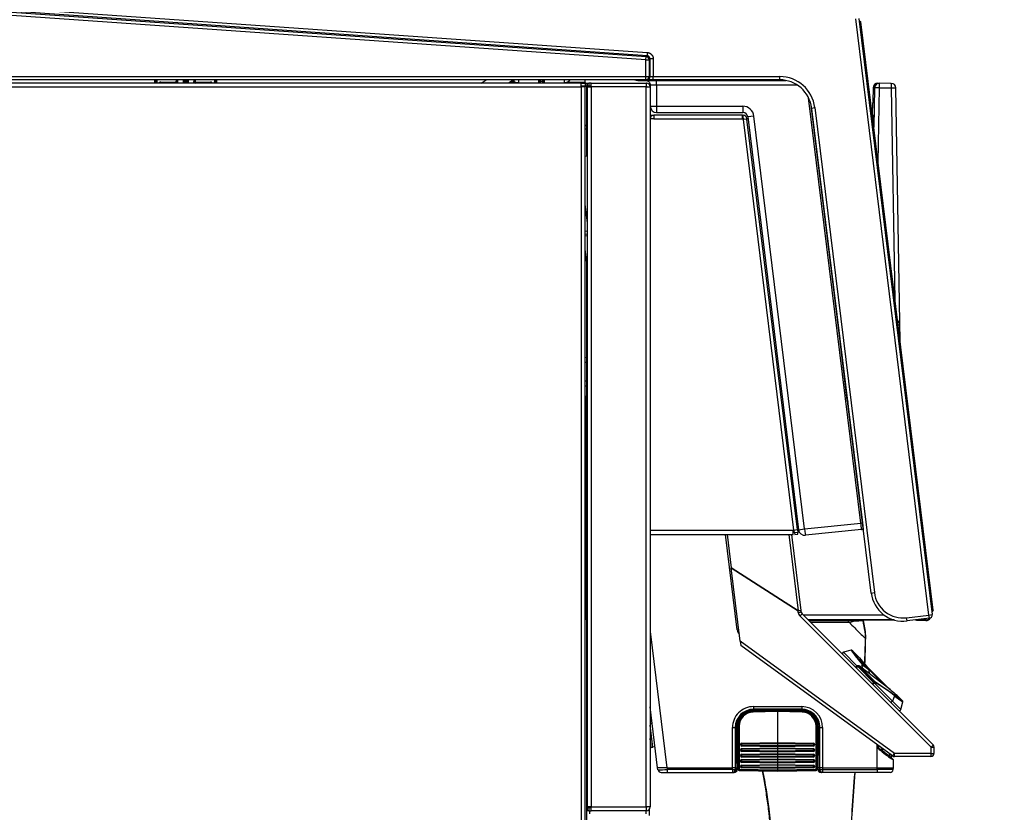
# Model space of a CAD drawing. Header units: millimetres. Extents: x 47 to 352, y 19 to 432.
# Tile 25 of 31: x 291 to 352, y 204 to 254. Entities that reach past the tile are written whole.
import ezdxf
from ezdxf.enums import TextEntityAlignment as Align

# ---------------------------------------------------------------- set-up
doc = ezdxf.new("R2010")
doc.units = ezdxf.units.MM
doc.layers.add('146338PRO-HÜLLEN', color=7, linetype='Continuous')
doc.layers.add('Standard', color=7, linetype='Continuous')
doc.styles.add('SEACAD_Arial', font='arial.ttf')
doc.dimstyles.new('ISO_(mm)', dxfattribs={"dimtxt": 3, "dimasz": 3, "dimexe": 1.5, "dimexo": 0, "dimgap": 0.75, "dimtad": 1, "dimlfac": 5, "dimtxsty": 'SEACAD_Arial', "dimblk1": '_SE_FILLED', "dimblk2": '_SE_FILLED', "dimsah": 1, "dimcen": 1.5, "dimadec": 0, "dimazin": 0, "dimtfac": 0.5, "dimtmove": 0, "dimatfit": 3, "dimfxl": 1, "dimarcsym": 0})

# ---------------------------------------------------------------- blocks, each defined once
blk = doc.blocks.new('SE2')
at = {"layer": '146338PRO-HÜLLEN', "color": 7, "linetype": 'Continuous'}
for p, q in [((329.801, 251.051), (245.028, 256.979)), ((245.041, 257.178), (329.815, 251.25)), ((254.97, 256.744), (329.888, 251.505)), ((329.874, 251.306), (254.956, 256.545)), ((343.057, 253.627), (347.614, 216.508)), ((347.416, 216.484), (342.858, 253.603)), ((343.073, 253.49), (343.185, 253.403)), ((343.185, 253.403), (343.086, 253.391)), ((347.679, 216.798), (343.185, 253.403)), ((329.801, 251.051), (329.815, 251.25)), ((329.815, 251.25), (329.874, 251.306)), ((329.888, 251.505), (329.874, 251.306)), ((329.801, 250.004), (329.801, 251.051)), ((329.801, 251.051), (330.001, 251.051)), ((330.06, 251.106), (330.001, 251.051)), ((330.001, 251.051), (330.001, 250.004)), ((330.06, 250.004), (330.06, 251.106)), ((330.26, 251.106), (330.06, 251.106)), ((330.26, 251.106), (330.26, 250.004)), ((244.784, 250.004), (329.801, 250.004)), ((329.801, 250.004), (330.001, 250.004)), ((329.801, 249.804), (329.801, 250.004)), ((330.001, 250.004), (330.06, 250.004)), ((330.06, 250.004), (330.26, 250.004)), ((330.26, 249.804), (330.26, 250.004)), ((330.26, 250.004), (338.13, 250.004)), ((338.13, 249.804), (338.13, 250.004)), ((232.264, 249.364), (325.784, 249.364)), ((325.784, 249.604), (232.284, 249.604)), ((329.801, 249.804), (244.784, 249.804)), ((299.255, 249.604), (299.251, 249.804)), ((299.311, 249.804), (299.314, 249.604)), ((299.371, 249.804), (299.374, 249.604)), ((299.633, 249.662), (299.633, 249.603)), ((299.633, 249.662), (300.58, 249.662)), ((300.58, 249.662), (300.592, 249.804)), ((300.58, 249.662), (300.58, 249.604)), ((300.652, 249.804), (300.639, 249.657)), ((300.656, 249.757), (300.652, 249.803)), ((301.03, 249.604), (301.026, 249.804)), ((301.089, 249.604), (301.086, 249.804)), ((301.146, 249.804), (301.149, 249.604)), ((301.199, 249.604), (301.203, 249.804)), ((301.263, 249.804), (301.259, 249.604)), ((301.323, 249.804), (301.319, 249.604)), ((301.696, 249.803), (301.692, 249.757)), ((301.709, 249.657), (301.696, 249.804)), ((301.756, 249.804), (301.769, 249.662)), ((301.769, 249.662), (301.769, 249.604)), ((301.769, 249.662), (302.715, 249.662)), ((302.973, 249.604), (302.976, 249.804)), ((303.036, 249.804), (303.033, 249.604)), ((303.096, 249.804), (303.093, 249.604)), ((319.561, 249.604), (319.87, 249.804)), ((321.562, 249.804), (321.254, 249.604)), ((321.512, 249.701), (321.362, 249.604)), ((321.658, 249.604), (321.512, 249.701)), ((321.553, 249.743), (321.7, 249.645)), ((321.7, 249.645), (321.886, 249.645)), ((321.883, 249.804), (321.886, 249.604)), ((323.121, 249.804), (323.124, 249.604)), ((323.174, 249.731), (323.173, 249.801)), ((323.176, 249.604), (323.174, 249.731)), ((323.234, 249.689), (323.236, 249.604)), ((323.393, 249.689), (323.234, 249.689)), ((323.391, 249.604), (323.393, 249.689)), ((323.453, 249.731), (323.45, 249.604)), ((323.454, 249.801), (323.453, 249.731)), ((323.502, 249.604), (323.506, 249.804)), ((324.74, 249.604), (324.744, 249.804)), ((324.741, 249.645), (324.886, 249.645)), ((324.903, 249.654), (326.024, 249.654)), ((325.784, 249.364), (325.784, 249.604)), ((325.784, 249.604), (326.024, 249.604)), ((326.024, 249.404), (325.784, 249.404)), ((326.024, 249.364), (325.784, 249.364)), ((325.784, 249.364), (325.784, 164.644)), ((325.824, 249.364), (325.824, 249.4)), ((326.024, 249.4), (325.824, 249.4)), ((326.024, 249.654), (326.024, 249.804)), ((326.024, 249.604), (326.024, 249.654)), ((326.024, 249.604), (326.024, 249.404)), ((326.064, 249.604), (326.024, 249.604)), ((326.024, 249.404), (326.064, 249.404)), ((326.024, 249.4), (326.024, 249.364)), ((326.024, 164.644), (326.024, 249.364)), ((326.064, 249.604), (326.164, 249.604)), ((326.064, 249.404), (326.064, 249.604)), ((326.164, 249.404), (326.064, 249.404)), ((326.124, 245.038), (326.124, 249.404)), ((326.164, 249.604), (326.264, 249.604)), ((326.164, 249.404), (326.164, 249.604)), ((326.264, 249.404), (326.164, 249.404)), ((326.164, 249.368), (326.4, 249.368)), ((326.164, 204.54), (326.164, 249.368)), ((326.264, 249.604), (326.264, 249.404)), ((326.4, 249.604), (326.264, 249.604)), ((326.4, 249.404), (326.264, 249.404)), ((326.324, 249.368), (326.324, 249.404)), ((326.4, 249.604), (329.814, 249.604)), ((326.4, 249.368), (326.4, 249.604)), ((326.4, 249.368), (326.4, 204.54)), ((329.828, 249.368), (326.4, 249.368)), ((329.297, 249.763), (338.532, 249.763)), ((329.86, 249.804), (329.801, 249.804)), ((329.828, 249.604), (329.814, 249.604)), ((329.828, 249.603), (329.828, 249.368)), ((329.828, 249.368), (330.064, 249.368)), ((329.828, 204.54), (329.828, 249.368)), ((329.842, 249.401), (329.842, 249.603)), ((330.26, 249.804), (329.86, 249.804)), ((330.064, 249.368), (330.064, 204.54)), ((330.074, 249.463), (330.074, 248.163)), ((338.13, 249.804), (330.26, 249.804)), ((330.46, 249.464), (330.46, 248.161)), ((339.245, 249.464), (330.46, 249.464)), ((344.243, 249.591), (344.335, 249.591)), ((344.335, 249.591), (344.335, 249.591)), ((345.073, 249.584), (344.335, 249.591)), ((343.941, 249.297), (343.926, 248.444)), ((343.941, 249.297), (344.032, 249.296)), ((344.032, 249.296), (343.989, 246.852)), ((344.259, 244.657), (344.34, 249.311)), ((344.34, 249.311), (344.337, 249.311)), ((344.34, 249.311), (345.078, 249.304)), ((345.078, 249.304), (345.35, 249.309)), ((345.308, 236.112), (345.078, 249.304)), ((345.626, 233.523), (345.35, 249.309)), ((330.46, 248.161), (335.83, 248.161)), ((343.176, 222.211), (339.925, 248.684)), ((340.09, 248.166), (343.275, 222.225)), ((343.912, 247.673), (343.925, 248.383)), ((343.925, 248.383), (344.01, 248.386)), ((343.926, 248.444), (344.012, 248.447)), ((344.01, 248.386), (343.984, 246.897)), ((344.012, 248.447), (343.986, 246.883)), ((344.01, 248.386), (344.011, 248.386)), ((330.064, 247.604), (330.302, 247.604)), ((330.302, 247.604), (330.302, 247.366)), ((335.799, 247.604), (330.302, 247.604)), ((330.474, 247.763), (335.844, 247.763)), ((335.799, 247.604), (335.827, 247.604)), ((335.813, 247.366), (335.813, 247.603)), ((335.827, 247.604), (335.851, 247.604)), ((335.827, 247.604), (335.827, 247.404)), ((336.525, 247.546), (336.141, 247.499)), ((336.141, 247.499), (339.297, 221.797)), ((339.68, 221.844), (336.525, 247.546)), ((340.115, 248.047), (340.313, 248.072)), ((343.822, 217.856), (340.115, 248.047)), ((340.313, 248.072), (344.02, 217.88)), ((326.124, 246.983), (326.109, 246.968)), ((330.067, 247.404), (330.064, 247.404)), ((330.302, 247.366), (330.064, 247.366)), ((330.302, 247.366), (335.813, 247.366)), ((335.827, 247.404), (335.813, 247.404)), ((335.853, 247.366), (335.813, 247.366)), ((335.851, 247.404), (335.827, 247.404)), ((335.858, 247.326), (335.853, 247.366)), ((336.094, 247.355), (335.858, 247.326)), ((335.858, 247.326), (338.996, 221.771)), ((335.896, 247.33), (335.891, 247.368)), ((336.09, 247.393), (336.094, 247.355)), ((339.232, 221.8), (336.094, 247.355)), ((326.164, 245.043), (326.024, 245.026)), ((326.164, 240.899), (326.024, 242.039)), ((326.024, 240.391), (326.164, 240.409)), ((326.164, 240.198), (326.024, 240.18)), ((326.024, 240.099), (326.164, 240.116)), ((326.164, 238.109), (326.024, 239.249)), ((326.124, 230.104), (326.124, 238.435)), ((341.438, 237.27), (341.428, 237.269)), ((341.637, 235.562), (341.648, 235.563)), ((337.596, 235.12), (337.662, 235.118)), ((337.633, 234.818), (337.699, 234.816)), ((341.709, 234.976), (341.72, 234.976)), ((341.746, 234.675), (341.757, 234.674)), ((345.499, 234.554), (345.607, 234.556)), ((345.625, 233.529), (345.607, 234.556)), ((341.941, 233.178), (341.931, 233.176)), ((342.337, 229.869), (341.931, 233.176)), ((326.024, 232.525), (326.124, 232.533)), ((326.124, 232.512), (326.024, 232.504)), ((326.024, 232.223), (326.124, 232.232)), ((326.024, 232.208), (326.124, 232.216)), ((326.124, 231.05), (326.024, 231.058)), ((326.124, 231.034), (326.024, 231.043)), ((326.024, 230.763), (326.124, 230.754)), ((326.124, 230.733), (326.024, 230.742)), ((326.024, 230.104), (326.044, 230.104)), ((326.044, 230.104), (326.044, 229.704)), ((326.044, 230.104), (326.08, 230.104)), ((326.08, 230.104), (326.08, 216.204)), ((326.164, 230.104), (326.08, 230.104)), ((326.044, 229.704), (326.024, 229.704)), ((326.044, 229.704), (326.044, 216.604)), ((342.493, 228.675), (342.483, 228.674)), ((342.629, 227.482), (342.64, 227.484)), ((342.91, 225.28), (342.9, 225.279)), ((338.994, 223.861), (338.913, 224.513)), ((343.046, 224.088), (343.056, 224.089)), ((338.996, 221.771), (339.232, 221.8)), ((338.999, 221.742), (338.996, 221.771)), ((339.055, 221.603), (339.033, 221.776)), ((339.232, 221.8), (339.253, 221.627)), ((339.297, 221.797), (339.68, 221.844)), ((339.68, 221.844), (343.176, 222.211)), ((343.224, 221.815), (339.736, 221.448)), ((343.176, 222.211), (343.275, 222.225)), ((343.323, 221.828), (343.224, 221.815)), ((343.324, 221.827), (343.254, 221.818)), ((343.254, 221.818), (343.324, 221.825)), ((343.275, 222.225), (343.323, 221.828)), ((343.323, 221.828), (343.323, 221.828)), ((343.324, 221.827), (343.323, 221.828)), ((343.324, 221.827), (343.324, 221.825)), ((338.969, 221.742), (330.064, 221.742)), ((330.064, 221.504), (338.969, 221.504)), ((335.484, 215.566), (334.755, 221.504)), ((334.852, 221.504), (335.106, 219.433)), ((338.696, 221.504), (339.28, 216.751)), ((339.463, 216.774), (338.882, 221.504)), ((338.969, 221.742), (338.999, 221.742)), ((338.969, 221.504), (338.969, 221.742)), ((339.253, 221.627), (339.055, 221.603)), ((339.055, 221.603), (339.067, 221.504)), ((339.067, 221.504), (339.265, 221.528)), ((339.265, 221.528), (339.253, 221.627)), ((335.106, 219.433), (335.108, 219.416)), ((335.106, 219.433), (339.28, 216.751)), ((335.669, 214.848), (335.108, 219.416)), ((339.273, 216.741), (335.108, 219.416)), ((343.822, 217.856), (344.02, 217.88)), ((347.525, 218.06), (347.525, 218.06)), ((326.024, 216.604), (326.044, 216.604)), ((326.044, 216.604), (326.044, 216.204)), ((339.284, 216.649), (339.273, 216.741)), ((339.463, 216.774), (339.28, 216.751)), ((347.551, 208.262), (339.399, 216.415)), ((339.474, 216.682), (339.463, 216.774)), ((347.684, 208.412), (339.531, 216.565)), ((344.634, 216.48), (339.616, 216.48)), ((346.026, 216.313), (347.416, 216.484)), ((346.051, 216.115), (346.026, 216.313)), ((347.44, 216.285), (346.051, 216.115)), ((347.217, 216.18), (347.217, 216.258)), ((347.416, 216.484), (347.614, 216.508)), ((347.44, 216.285), (347.416, 216.484)), ((347.58, 216.786), (347.679, 216.798)), ((347.679, 216.798), (347.592, 216.687)), ((326.044, 216.204), (326.024, 216.204)), ((326.08, 216.204), (326.044, 216.204)), ((326.164, 216.204), (326.08, 216.204)), ((326.124, 198.154), (326.124, 216.204)), ((345.246, 216.18), (339.916, 216.18)), ((342.72, 216.179), (339.917, 216.179)), ((342.368, 216.125), (339.953, 216.125)), ((342.463, 216.025), (340.071, 216.025)), ((342.793, 216.129), (342.368, 216.125)), ((342.462, 216.024), (342.368, 216.125)), ((342.463, 216.025), (342.793, 216.129)), ((342.72, 216.179), (345.251, 216.179)), ((343.332, 216.141), (343.301, 216.141)), ((343.332, 216.141), (343.44, 215.468)), ((346.569, 216.178), (346.709, 216.178)), ((347.217, 216.18), (346.583, 216.18)), ((346.749, 216.178), (346.643, 216.137)), ((347.223, 216.137), (346.643, 216.137)), ((347.217, 216.18), (347.223, 216.137)), ((330.064, 215.453), (331.104, 206.98)), ((335.484, 215.566), (335.581, 215.578)), ((343.432, 215.465), (343.44, 215.468)), ((343.432, 215.465), (343.459, 215.064)), ((343.44, 215.468), (343.468, 215.067)), ((335.669, 214.848), (335.702, 214.58)), ((345.275, 207.869), (335.669, 214.848)), ((345.149, 207.716), (335.702, 214.58)), ((342.574, 214.291), (342.101, 214.164)), ((342.938, 213.328), (342.101, 214.164)), ((343.01, 213.906), (342.644, 214.273)), ((342.902, 213.194), (342.987, 213.279)), ((343.05, 213.317), (342.971, 213.33)), ((342.987, 213.279), (343.066, 213.266)), ((342.987, 213.279), (343.975, 212.291)), ((343.066, 213.266), (343.093, 213.293)), ((344, 212.332), (343.066, 213.266)), ((345.009, 211.84), (343.093, 213.293)), ((344.027, 212.359), (343.093, 213.293)), ((343.441, 213.391), (344.975, 211.856)), ((343.692, 213.076), (344.679, 212.089)), ((343.707, 212.827), (343.7, 213.073)), ((343.89, 212.206), (343.975, 212.291)), ((343.975, 212.291), (344, 212.332)), ((344.027, 212.359), (344, 212.332)), ((344.009, 212.256), (344.034, 212.297)), ((344.009, 212.256), (345.138, 211.127)), ((344.027, 212.359), (345.271, 211.522)), ((345.278, 211.46), (345.138, 211.127)), ((345.768, 211.149), (345.401, 211.515)), ((330.53, 206.98), (330.064, 210.777)), ((336.498, 210.784), (339.497, 210.784)), ((345.659, 210.606), (345.138, 211.127)), ((345.659, 210.606), (345.786, 211.079)), ((336.484, 210.504), (338.001, 210.532)), ((338.001, 210.475), (336.484, 210.447)), ((336.499, 210.557), (336.498, 210.616)), ((339.498, 210.616), (336.498, 210.616)), ((336.499, 210.557), (339.499, 210.557)), ((338.001, 210.475), (338.001, 210.532)), ((339.517, 210.504), (338.001, 210.532)), ((339.517, 210.447), (338.001, 210.475)), ((338.001, 210.475), (338.001, 208.548)), ((339.499, 210.557), (339.498, 210.616)), ((330.064, 209.747), (330.188, 209.763)), ((330.232, 208.257), (330.064, 209.628)), ((335.551, 206.886), (335.551, 209.555)), ((335.61, 209.558), (335.61, 206.889)), ((340.392, 206.889), (340.392, 209.558)), ((340.451, 209.555), (340.451, 206.886)), ((335.191, 206.98), (335.191, 209.479)), ((335.422, 209.48), (335.362, 209.479)), ((335.362, 209.479), (335.362, 206.98)), ((335.422, 206.98), (335.422, 209.48)), ((335.5, 209.48), (335.495, 209.48)), ((335.495, 209.48), (335.495, 206.98)), ((335.5, 207.252), (335.5, 209.48)), ((340.506, 209.48), (340.501, 209.48)), ((340.501, 209.48), (340.501, 207.745)), ((340.506, 206.98), (340.506, 209.48)), ((340.576, 209.48), (340.636, 209.479)), ((340.576, 209.48), (340.576, 206.98)), ((340.636, 206.98), (340.636, 209.479)), ((340.801, 209.479), (340.801, 206.98)), ((330.133, 208.245), (330.064, 208.808)), ((335.692, 208.415), (335.692, 208.418)), ((335.751, 208.422), (335.751, 208.419)), ((335.751, 208.418), (335.751, 208.419)), ((335.78, 208.507), (338.001, 208.548)), ((338.001, 208.493), (335.78, 208.452)), ((335.78, 208.389), (335.78, 208.388)), ((338.001, 208.353), (335.78, 208.389)), ((335.78, 208.388), (338.001, 208.351)), ((338.001, 208.288), (335.78, 208.325)), ((338.001, 208.548), (340.221, 208.507)), ((338.001, 208.493), (338.001, 208.548)), ((340.221, 208.452), (338.001, 208.493)), ((338.001, 208.493), (338.001, 208.353)), ((340.221, 208.389), (338.001, 208.353)), ((338.001, 208.351), (340.221, 208.388)), ((338.001, 208.353), (338.001, 208.351)), ((338.001, 208.288), (338.001, 208.351)), ((340.221, 208.325), (338.001, 208.288)), ((338.001, 208.288), (338.001, 208.209)), ((340.221, 208.388), (340.221, 208.389)), ((340.251, 208.419), (340.251, 208.422)), ((340.251, 208.419), (340.251, 208.418)), ((340.31, 208.418), (340.31, 208.415)), ((344.183, 206.98), (344.183, 208.418)), ((344.208, 208.222), (344.204, 208.403)), ((344.276, 208.35), (344.279, 208.19)), ((330.064, 208.237), (330.133, 208.245)), ((330.133, 208.245), (330.232, 208.257)), ((330.371, 208.274), (330.232, 208.257)), ((335.551, 207.914), (335.5, 207.914)), ((335.5, 207.817), (335.551, 207.817)), ((335.692, 208.075), (335.692, 208.078)), ((335.692, 207.736), (335.692, 207.738)), ((335.751, 208.082), (335.751, 208.08)), ((335.751, 208.078), (335.751, 208.08)), ((335.751, 207.743), (335.751, 207.74)), ((335.751, 207.739), (335.751, 207.74)), ((335.78, 208.168), (338.001, 208.209)), ((338.001, 208.153), (335.78, 208.112)), ((335.78, 208.05), (335.78, 208.049)), ((338.001, 208.013), (335.78, 208.05)), ((335.78, 208.049), (338.001, 208.012)), ((338.001, 207.949), (335.78, 207.986)), ((335.78, 207.828), (338.001, 207.869)), ((338.001, 207.813), (335.78, 207.773)), ((335.78, 207.71), (335.78, 207.709)), ((338.001, 207.673), (335.78, 207.71)), ((335.78, 207.709), (338.001, 207.672)), ((338.001, 208.209), (340.221, 208.168)), ((338.001, 208.153), (338.001, 208.209)), ((340.221, 208.112), (338.001, 208.153)), ((338.001, 208.153), (338.001, 208.013)), ((340.221, 208.05), (338.001, 208.013)), ((338.001, 208.012), (340.221, 208.049)), ((338.001, 208.013), (338.001, 208.012)), ((338.001, 207.949), (338.001, 208.012)), ((340.221, 207.986), (338.001, 207.949)), ((338.001, 207.949), (338.001, 207.869)), ((338.001, 207.869), (340.221, 207.828)), ((338.001, 207.813), (338.001, 207.869)), ((340.221, 207.773), (338.001, 207.813)), ((338.001, 207.813), (338.001, 207.673)), ((340.221, 207.71), (338.001, 207.673)), ((338.001, 207.672), (340.221, 207.709)), ((338.001, 207.673), (338.001, 207.672)), ((338.001, 207.609), (338.001, 207.672)), ((340.221, 208.049), (340.221, 208.05)), ((340.221, 207.709), (340.221, 207.71)), ((340.251, 208.08), (340.251, 208.082)), ((340.251, 208.08), (340.251, 208.078)), ((340.251, 207.74), (340.251, 207.743)), ((340.251, 207.74), (340.251, 207.739)), ((340.31, 208.078), (340.31, 208.075)), ((340.31, 207.738), (340.31, 207.736)), ((340.501, 207.897), (340.451, 207.897)), ((340.451, 207.832), (340.501, 207.832)), ((340.501, 207.745), (340.502, 207.745)), ((340.502, 206.98), (340.502, 207.745)), ((344.323, 208.121), (344.208, 208.222)), ((344.279, 208.189), (344.208, 208.222)), ((344.208, 208.222), (344.275, 208.18)), ((344.275, 208.18), (344.278, 208.19)), ((344.354, 208.124), (344.275, 208.18)), ((344.279, 208.19), (344.386, 208.127)), ((344.386, 208.127), (344.355, 208.125)), ((344.355, 208.125), (344.519, 207.999)), ((344.386, 208.127), (344.528, 208.025)), ((344.99, 207.672), (344.99, 207.831)), ((345.062, 207.779), (345.062, 207.617)), ((347.539, 207.678), (345.267, 207.678)), ((347.547, 207.869), (345.275, 207.869)), ((347.547, 207.869), (347.551, 208.262)), ((347.738, 207.876), (347.743, 208.268)), ((335.499, 207.252), (335.499, 206.98)), ((335.499, 207.252), (335.5, 207.252)), ((335.692, 207.396), (335.692, 207.399)), ((335.692, 207.056), (335.692, 207.059)), ((335.751, 207.403), (335.751, 207.401)), ((335.751, 207.399), (335.751, 207.401)), ((335.751, 207.063), (335.751, 207.061)), ((335.751, 207.059), (335.751, 207.061)), ((338.001, 207.609), (335.78, 207.646)), ((335.78, 207.489), (338.001, 207.53)), ((338.001, 207.474), (335.78, 207.433)), ((338.001, 207.334), (335.78, 207.371)), ((335.78, 207.371), (335.78, 207.37)), ((335.78, 207.37), (338.001, 207.333)), ((338.001, 207.27), (335.78, 207.306)), ((335.78, 207.149), (338.001, 207.19)), ((338.001, 207.134), (335.78, 207.093)), ((340.221, 207.646), (338.001, 207.609)), ((338.001, 207.609), (338.001, 207.53)), ((338.001, 207.53), (340.221, 207.489)), ((338.001, 207.474), (338.001, 207.53)), ((340.221, 207.433), (338.001, 207.474)), ((338.001, 207.474), (338.001, 207.334)), ((340.221, 207.371), (338.001, 207.334)), ((338.001, 207.333), (340.221, 207.37)), ((338.001, 207.334), (338.001, 207.333)), ((338.001, 207.27), (338.001, 207.333)), ((340.221, 207.306), (338.001, 207.27)), ((338.001, 207.27), (338.001, 207.19)), ((338.001, 207.19), (340.221, 207.149)), ((338.001, 207.134), (338.001, 207.19)), ((340.221, 207.093), (338.001, 207.134)), ((338.001, 207.134), (338.001, 206.994)), ((340.221, 207.37), (340.221, 207.371)), ((340.251, 207.401), (340.251, 207.403)), ((340.251, 207.401), (340.251, 207.399)), ((340.251, 207.061), (340.251, 207.063)), ((340.251, 207.061), (340.251, 207.059)), ((340.31, 207.399), (340.31, 207.396)), ((340.31, 207.059), (340.31, 207.056)), ((345.062, 207.617), (345.062, 207.617)), ((345.076, 207.587), (345.185, 207.495)), ((345.076, 207.586), (345.187, 207.494)), ((345.185, 207.495), (345.186, 207.495)), ((345.201, 206.98), (345.201, 207.463)), ((330.545, 206.855), (330.53, 206.98)), ((331.104, 206.98), (330.53, 206.98)), ((330.751, 206.68), (331.137, 206.68)), ((331.12, 206.98), (331.104, 206.98)), ((331.12, 206.98), (335.191, 206.98)), ((331.12, 206.98), (331.134, 206.869)), ((335.191, 206.869), (331.134, 206.869)), ((331.137, 206.68), (335.194, 206.68)), ((335.191, 206.869), (335.191, 206.98)), ((335.191, 206.869), (335.358, 206.869)), ((335.199, 206.68), (335.194, 206.68)), ((335.194, 206.68), (335.219, 206.68)), ((335.219, 206.68), (335.214, 206.68)), ((335.219, 206.68), (335.279, 206.68)), ((335.293, 206.68), (335.279, 206.68)), ((335.29, 206.68), (335.293, 206.68)), ((335.362, 206.98), (335.358, 206.869)), ((335.418, 206.869), (335.358, 206.869)), ((335.422, 206.98), (335.362, 206.98)), ((335.418, 206.869), (335.422, 206.98)), ((335.418, 206.869), (335.49, 206.869)), ((335.495, 206.98), (335.49, 206.869)), ((335.493, 206.869), (335.49, 206.869)), ((335.499, 206.98), (335.493, 206.869)), ((335.495, 206.98), (335.499, 206.98)), ((335.551, 207.04), (335.499, 207.04)), ((335.551, 206.872), (335.551, 206.886)), ((335.609, 206.812), (338.001, 206.768)), ((335.61, 206.889), (338.001, 206.85)), ((338.001, 206.787), (335.61, 206.826)), ((335.61, 206.826), (335.61, 206.812)), ((335.61, 206.812), (338.001, 206.768)), ((338.001, 206.994), (335.78, 207.031)), ((335.78, 207.031), (335.78, 207.03)), ((335.78, 207.03), (338.001, 206.993)), ((338.001, 206.93), (335.78, 206.966)), ((340.221, 207.031), (338.001, 206.994)), ((338.001, 206.993), (340.221, 207.03)), ((338.001, 206.994), (338.001, 206.993)), ((338.001, 206.93), (338.001, 206.993)), ((340.221, 206.966), (338.001, 206.93)), ((338.001, 206.93), (338.001, 206.85)), ((338.001, 206.85), (340.392, 206.889)), ((338.001, 206.787), (338.001, 206.85)), ((340.392, 206.826), (338.001, 206.787)), ((338.001, 206.768), (340.392, 206.812)), ((338.001, 206.768), (340.392, 206.812)), ((338.001, 206.768), (338.001, 206.787)), ((340.221, 207.03), (340.221, 207.031)), ((340.392, 206.812), (340.392, 206.826)), ((340.502, 207.04), (340.451, 207.04)), ((340.451, 206.886), (340.451, 206.872)), ((340.502, 206.98), (340.506, 206.98)), ((340.508, 206.869), (340.502, 206.98)), ((340.512, 206.869), (340.506, 206.98)), ((340.508, 206.869), (340.512, 206.869)), ((340.512, 206.869), (340.58, 206.869)), ((340.635, 206.98), (340.576, 206.98)), ((340.576, 206.98), (340.58, 206.869)), ((340.58, 206.869), (340.639, 206.869)), ((340.639, 206.869), (340.635, 206.98)), ((340.639, 206.869), (340.801, 206.869)), ((340.711, 206.68), (340.708, 206.68)), ((340.722, 206.68), (340.711, 206.68)), ((340.781, 206.68), (340.722, 206.68)), ((340.805, 206.68), (340.781, 206.68)), ((340.801, 206.98), (344.183, 206.98)), ((340.801, 206.98), (340.801, 206.869)), ((340.801, 206.869), (344.183, 206.869)), ((344.187, 206.68), (340.805, 206.68)), ((344.183, 206.869), (344.183, 206.98)), ((345.195, 206.869), (344.183, 206.869)), ((344.995, 206.68), (344.187, 206.68)), ((345.195, 206.869), (345.201, 206.98)), ((326.4, 204.54), (326.164, 204.54)), ((326.164, 204.504), (326.264, 204.504)), ((326.164, 204.304), (326.164, 204.504)), ((326.264, 204.304), (326.164, 204.304)), ((326.264, 204.504), (326.264, 204.304)), ((326.264, 204.504), (326.4, 204.504)), ((326.264, 204.304), (326.4, 204.304)), ((326.324, 204.504), (326.324, 204.54)), ((326.324, 204.104), (326.324, 204.304)), ((326.4, 204.54), (329.828, 204.54)), ((326.4, 204.304), (326.4, 204.54)), ((329.814, 204.304), (326.4, 204.304)), ((329.814, 204.304), (329.828, 204.304)), ((329.824, 204.104), (329.824, 204.304)), ((329.828, 204.54), (329.828, 204.304)), ((330.064, 204.54), (329.828, 204.54)), ((329.842, 204.304), (329.842, 204.506)), ((330.024, 203.996), (330.024, 204.408))]:
    blk.add_line(p, q, dxfattribs=at)
for centre, radius, start, end in [((329.86, 251.106), 0.2, 359.97659, 86.02341), ((338.13, 247.804), 2.2, 7, 90), ((299.633, 249.542), 0.12, 90.00017, 148.16552), ((300.58, 249.663), 0.06, 280.47531, 355), ((301.174, 249.803), 0.52, 185, 202.50055), ((301.174, 249.803), 0.52, 337.49945, 355), ((301.769, 249.663), 0.06, 185, 259.52469), ((312.982, 249.632), 10.267, 179.83551, 180.16449), ((302.715, 249.542), 0.12, 31.83355, 89.99983), ((321.512, 249.7), 0.0597, 46.40626, 111.95352), ((309.056, 271.555), 25.138, 299.80993, 300.01615), ((323.718, 248.7), 2.228, 154.88674, 156.06156), ((378.357, 250.646), 55.131, 180.87585, 180.99466), ((268.27, 250.646), 55.131, 359.00534, 359.12415), ((324.911, 249.591), 0.06, 114.26047, 167.58395), ((324.672, 250.119), 0.52, 294.26047, 322.59411), ((325.982, 249.384), 0.02, 90, 126.8699), ((329.297, 250.163), 0.4, 243.83516, 270), ((329.814, 249.368), 0.236, 86.56453, 90), ((329.828, 249.368), 0.236, 86.56453, 90), ((329.828, 249.368), 0.036, 66.86885, 90), ((329.828, 249.368), 0.236, 0, 86.56453), ((329.828, 249.368), 0.036, 0, 66.86885), ((328.319, 249.539), 2.142, 357.99223, 5.9925), ((338.13, 247.804), 2, 7, 90), ((344.332, 249.29), 0.301, 89.52786, 178.89208), ((345.07, 249.304), 0.28, 1, 89.5), ((330.474, 248.163), 0.4, 180, 270), ((338.734, 248.063), 2.906, 178.06011, 185.92462), ((335.83, 247.461), 0.7, 6.9826, 90.0174), ((330.302, 247.366), 0.238, 90, 180), ((335.799, 247.366), 0.238, 86.59344, 90), ((335.844, 247.463), 0.3, 7, 90), ((335.851, 247.364), 0.24, 7, 90), ((318.385, 246.421), 25.559, 2.0094, 2.80735), ((318.387, 246.421), 25.556, 2.06585, 2.80763), ((326.074, 247.004), 0.05, 180, 315), ((330.302, 247.366), 0.038, 90, 180), ((335.851, 247.364), 0.04, 7, 90), ((326.074, 247.004), 0.25, 258.46304, 281.53696), ((345.307, 234.55), 0.3, 1, 57.44161), ((343.017, 229.953), 0.685, 187, 196.80217), ((338.974, 224.433), 0.1, 127, 137.15294), ((338.853, 224.592), 0.1, 307, 7), ((339.033, 223.953), 0.1, 236.84706, 247), ((338.954, 223.769), 0.1, 7, 67), ((339.694, 221.846), 0.4, 187, 276), ((329.45, 220.325), 13.855, 6.17307, 7.82632), ((342.933, 224.723), 2.923, 275.71497, 276.28708), ((345.807, 218.1), 2, 187, 277), ((345.807, 218.1), 1.8, 187, 277), ((339.681, 216.697), 0.4, 187, 225), ((339.673, 216.706), 0.2, 187, 225), ((347.223, 216.437), 0.3, 270, 332.18403), ((347.416, 216.484), 0.2, 277, 7), ((347.19, 220.264), 6.35, 221.8869, 226.22965), ((342.678, 232.872), 16.744, 270.39433, 272.13529), ((346.682, 219.194), 5.239, 222.14121, 232.03076), ((351.744, 217.427), 8.54, 188.6623, 193.28195), ((343.234, 216.125), 0.1, 9.11893, 33.09731), ((335.98, 215.627), 0.5, 187.00045, 223.07868), ((342.122, 214.087), 0.08, 105, 225), ((342.591, 214.213), 0.0797, 44.89479, 105.10589), ((354.709, 223.113), 15.007, 216.00992, 220.37401), ((353.926, 222.356), 13.879, 215.63969, 220.21278), ((355.34, 223.826), 15.826, 218.7844, 222.52741), ((342.958, 213.251), 0.08, 90, 225), ((342.958, 213.251), 0.08, 80.65713, 90), ((343.037, 213.238), 0.08, 55.92903, 80.65713), ((358.493, 201.254), 19.465, 141.42412, 141.98227), ((357.359, 201.883), 18.105, 140.77068, 141.33551), ((343.62, 213.073), 0.08, 0.10928, 42.54828), ((351, 213.068), 7.317, 180.01454, 181.77328), ((355.321, 223.845), 15.826, 228.69661, 231.2156), ((353.851, 222.431), 13.879, 231.81482, 234.36031), ((354.608, 223.214), 15.007, 231.55966, 233.99008), ((336.496, 209.479), 1.306, 89.9514, 179.99874), ((347.459, 210.755), 10.962, 179.84708, 180.72464), ((339.496, 209.479), 1.306, 0.0127, 89.94649), ((349.495, 210.796), 9.998, 180.06542, 181.0276), ((345.708, 211.096), 0.0797, 344.89411, 45.10521), ((336.499, 209.48), 1.137, 90.00819, 180.00736), ((336.499, 209.479), 1.077, 90.58635, 179.98252), ((336.501, 209.48), 1.005, 89.97708, 180.00263), ((336.501, 209.554), 0.95, 91.01741, 179.95225), ((336.5, 209.557), 0.89, 91.02219, 179.95072), ((335.9, 209.44), 0.72, 91, 101.4175), ((339.498, 209.479), 1.137, 0.00516, 90.00643), ((339.498, 209.478), 1.079, 0.07748, 89.91313), ((342.589, 210.609), 3.09, 180.96924, 181.94161), ((339.501, 209.48), 1.005, 0.00213, 89.95357), ((339.501, 209.48), 1.001, 44.59501, 90.00152), ((339.5, 209.554), 0.95, 0.04809, 88.98225), ((339.501, 209.557), 0.89, 0.04928, 88.97781), ((340.101, 209.44), 0.781, 83.95827, 90.04034), ((340.102, 209.44), 0.72, 78.56092, 89), ((345.582, 210.627), 0.08, 225, 345), ((339.501, 209.48), 1.001, 0.00153, 37.92956), ((335.04, 266.064), 56.586, 270.15274, 270.32578), ((335.459, 200.119), 9.361, 89.77726, 90.22552), ((340.556, 216.548), 7.068, 269.59632, 270.16592), ((340.883, 276.06), 66.581, 269.78722, 269.92967), ((335.9, 209.46), 0.817, 240.25979, 244.62752), ((335.9, 209.44), 0.72, 235.77898, 240.69559), ((335.901, 209.44), 0.78, 238.75596, 245), ((335.901, 209.44), 0.781, 239.16951, 243.37644), ((335.782, 208.417), 0.0908, 91.48688, 179.48603), ((335.706, 208.699), 0.282, 267.04661, 279.05048), ((335.706, 208.699), 0.285, 267.10134, 278.99575), ((335.782, 208.416), 0.0906, 180.49494, 268.63515), ((335.78, 208.418), 0.0299, 180.01491, 269.21837), ((335.07, 208.478), 0.711, 358.05017, 2.34852), ((334.793, 208.357), 0.987, 358.17007, 1.82993), ((340.931, 208.478), 0.711, 177.65148, 181.94983), ((340.219, 208.417), 0.0908, 0.51397, 88.51312), ((340.221, 208.418), 0.0299, 270.78052, 359.9862), ((340.219, 208.416), 0.0906, 271.36485, 359.50506), ((341.208, 208.357), 0.987, 178.17007, 181.82993), ((340.295, 208.699), 0.282, 260.94952, 272.95339), ((340.295, 208.699), 0.285, 261.00425, 272.89866), ((340.101, 209.44), 0.78, 295, 301.27038), ((340.101, 209.44), 0.781, 296.62356, 300.85637), ((340.102, 209.44), 0.72, 299.30446, 304.25079), ((340.101, 209.459), 0.816, 295.97025, 299.76508), ((347.543, 208.27), 0.2, 359.37107, 45), ((335.782, 208.077), 0.0908, 91.48688, 179.48603), ((335.706, 208.36), 0.282, 267.04661, 279.05048), ((335.706, 208.36), 0.285, 267.10134, 278.99575), ((335.782, 208.076), 0.0906, 180.49494, 268.63515), ((335.782, 207.738), 0.0908, 91.48688, 179.48603), ((335.706, 208.02), 0.282, 267.04661, 279.05048), ((335.706, 208.02), 0.285, 267.10134, 278.99575), ((335.782, 207.737), 0.0906, 180.49494, 268.63515), ((335.78, 208.078), 0.0299, 180.01491, 269.21837), ((335.78, 207.739), 0.0299, 180.01491, 269.21837), ((335.07, 208.139), 0.711, 358.05017, 2.34852), ((334.793, 208.017), 0.987, 358.17007, 1.82993), ((335.07, 207.799), 0.711, 358.05017, 2.34852), ((334.793, 207.678), 0.987, 358.17007, 1.82993), ((340.931, 208.139), 0.711, 177.65148, 181.94983), ((340.931, 207.799), 0.711, 177.65148, 181.94983), ((340.219, 208.077), 0.0908, 0.51397, 88.51312), ((340.221, 208.078), 0.0299, 270.78052, 359.9862), ((340.219, 208.076), 0.0906, 271.36485, 359.50506), ((341.208, 208.017), 0.987, 178.17007, 181.82993), ((340.219, 207.738), 0.0908, 0.51397, 88.51312), ((340.221, 207.739), 0.0299, 270.78052, 359.9862), ((340.219, 207.737), 0.0906, 271.36485, 359.50506), ((341.208, 207.678), 0.987, 178.17007, 181.82993), ((340.295, 208.36), 0.282, 260.94952, 272.95339), ((340.295, 208.36), 0.285, 261.00425, 272.89866), ((340.295, 208.02), 0.282, 260.94952, 272.95339), ((340.295, 208.02), 0.285, 261.00425, 272.89866), ((344.265, 208.847), 0.728, 274.51821, 277.0787), ((350.708, 215.742), 9.943, 230.04337, 235.73541), ((332.776, 329.004), 121.433, 275.48634, 275.56948), ((344.58, 207.993), 0.0613, 148.3584, 174.34234), ((350.424, 215.135), 9.262, 230.39061, 234.86323), ((322.855, 179.153), 36.101, 52.18238, 53.10601), ((345.026, 207.668), 0.036, 173.2227, 224.53192), ((325.192, 181.782), 32.592, 52.43522, 52.59326), ((345.267, 207.878), 0.2, 234, 270), ((347.539, 207.878), 0.2, 270, 359.37213), ((335.782, 207.398), 0.0908, 91.48688, 179.48603), ((335.706, 207.681), 0.282, 267.04661, 279.05048), ((335.706, 207.681), 0.285, 267.10134, 278.99575), ((335.782, 207.397), 0.0906, 180.49494, 268.63515), ((335.782, 207.058), 0.0908, 91.48688, 179.48603), ((335.706, 207.341), 0.282, 267.04661, 279.05048), ((335.706, 207.341), 0.285, 267.10134, 278.99575), ((335.78, 207.399), 0.0299, 180.01491, 269.21837), ((335.78, 207.059), 0.0299, 180.01491, 269.21837), ((335.07, 207.46), 0.711, 358.05017, 2.34852), ((334.793, 207.338), 0.987, 358.17007, 1.82993), ((335.07, 207.12), 0.711, 358.05017, 2.34852), ((340.931, 207.46), 0.711, 177.65148, 181.94983), ((340.931, 207.12), 0.711, 177.65148, 181.94983), ((340.219, 207.398), 0.0908, 0.51397, 88.51312), ((340.221, 207.399), 0.0299, 270.78052, 359.9862), ((340.219, 207.397), 0.0906, 271.36485, 359.50506), ((341.208, 207.338), 0.987, 178.17007, 181.82993), ((340.219, 207.058), 0.0908, 0.51397, 88.51312), ((340.221, 207.059), 0.0299, 270.78052, 359.9862), ((340.295, 207.681), 0.282, 260.94952, 272.95339), ((340.295, 207.681), 0.285, 261.00425, 272.89866), ((340.295, 207.341), 0.282, 260.94952, 272.95339), ((340.295, 207.341), 0.285, 261.00425, 272.89866), ((334.816, 193.789), 17.194, 53.36494, 53.67777), ((345.102, 207.617), 0.04, 180.00915, 229.8808), ((343.283, 204.914), 3.206, 53.62089, 55.62414), ((345.063, 207.524), 0.0473, 1.56646, 49.50323), ((344.406, 206.4), 1.328, 53.31455, 57.97032), ((345.16, 207.463), 0.0409, 12.74631, 50.24645), ((345.165, 207.421), 0.0552, 50.5816, 52.5525), ((345.16, 207.463), 0.0408, 0.53443, 12.60925), ((345.16, 207.463), 0.0408, 0.53483, 12.64836), ((330.67, 214.02), 7.166, 268.99917, 269.09153), ((330.67, 214.02), 7.166, 269.09153, 273.70791), ((330.754, 206.878), 0.198, 186.93493, 269.81963), ((333.791, 206.823), 2.658, 179.0021, 183.08942), ((337.868, 206.823), 2.678, 179.01712, 183.07439), ((335.276, 205.633), 1.349, 86.36944, 93.63056), ((335.29, 206.88), 0.2, 269.99364, 357.01809), ((335.293, 206.88), 0.2, 270.0029, 356.99748), ((335.325, 206.934), 0.24, 271.01741, 282.27093), ((335.611, 206.872), 0.06, 180, 268.94905), ((335.782, 207.057), 0.0906, 180.49494, 268.63515), ((334.793, 206.998), 0.987, 358.17007, 1.82993), ((340.219, 207.057), 0.0906, 271.36485, 359.50506), ((341.208, 206.998), 0.987, 178.17007, 181.82993), ((340.391, 206.872), 0.06, 271.05095, 0), ((340.708, 206.88), 0.2, 183.01745, 269.99948), ((340.711, 206.88), 0.2, 182.99773, 269.99494), ((340.718, 205.48), 1.502, 86.83211, 93.15887), ((343.478, 206.823), 2.678, 179.01713, 183.07438), ((344.995, 206.88), 0.2, 270, 357), ((329.814, 204.54), 0.236, 270, 273.43547), ((329.828, 204.54), 0.036, 270, 293.13115), ((329.828, 204.54), 0.236, 270, 273.43547), ((329.828, 204.54), 0.236, 273.43547, 0), ((329.828, 204.54), 0.036, 293.13115, 0)]:
    blk.add_arc(centre, radius, start, end, dxfattribs=at)
for centre, major_axis, ratio, start_param, end_param in [((329.801, 251.051), (-0.136, 0.146), 0.999715, 3.962039, 5.462739), ((329.801, 250.004), (0, -0.2), 0.999848, 0, 1.570796), ((329.86, 250.004), (0, -0.2), 0.999848, 0, 1.570796), ((300.58, 249.663), (-0.0598, 0.0052), 0.017386, 1.572317, 3.141593), ((301.769, 249.663), (0.0598, 0.0052), 0.017386, 3.141593, 4.710868), ((321.512, 249.7), (0.0327, -0.0503), 0.009505, 1.585435, 3.141593), ((321.512, 249.7), (0.0412, 0.0436), 0.011986, 0.106427, 1.558109), ((321.676, 249.591), (0, 0.06), 0.985226, 4.92909, 5.85976), ((329.297, 250.163), (0, 0.4), 0.017322, 2.68493, 3.141593), ((344.241, 249.291), (0.3, -0.003), 0.999657, 1.570796, 3.132869), ((344.333, 249.311), (-0.002, -0.28), 0.026168, 1.571482, 3.141593), ((344.332, 249.311), (0.002, 0.28), 0.017463, 4.71315, 6.283185), ((345.07, 249.304), (0.002, 0.28), 0.026168, 4.713074, 6.283185), ((330.474, 248.163), (-0.4, 0), 0.004256, 0, 1.53615), ((330.474, 248.163), (0, 0.4), 0.03464, 1.57505, 3.141593), ((339.694, 221.846), (0.042, -0.398), 0.034894, 4.712998, 6.283185), ((339.264, 216.749), (0.199, 0.024), 0.048141, 4.749983, 6.283185), ((339.264, 216.749), (-0.108, -0.168), 0.059657, 1.557814, 1.620323), ((339.276, 216.657), (0.199, 0.024), 0.048141, 4.749983, 6.283185), ((339.39, 216.423), (0.141, 0.141), 0.061049, 4.712389, 6.283185), ((347.217, 216.48), (0.298, 0.037), 0.999924, 4.590225, 5.458317), ((347.223, 216.437), (0.298, 0.037), 0.999924, 4.590225, 5.675469), ((342.307, 216.125), (0, -0.1), 0.604721, 1.570796, 2.140643), ((343.203, 216.125), (0, -0.1), 0.997341, 1.729247, 2.139931), ((346.608, 216.437), (-0.035, 0.3), 0.032953, 2.608128, 3.149993), ((346.709, 216.178), (-0.0403, 0), 0.012137, 3.109836, 4.705067), ((342.958, 213.251), (-0.013, -0.0789), 0.318976, 1.989154, 3.141593), ((343.037, 213.238), (-0.013, -0.0789), 0.318976, 1.989154, 3.141593), ((343.037, 213.238), (-0.0448, -0.0663), 0.637327, 2.847408, 3.141593), ((343.272, 213.339), (0.0611, 0.0517), 0.518302, 0.158793, 1.08874), ((343.272, 213.339), (-0.062, 0.0506), 0.580029, 3.992305, 5.088209), ((342.785, 193.134), (-4.158, 21.619), 0.45233, -0.486008, -0.45311), ((343.272, 213.339), (0.0473, 0.0645), 0.74367, 5.125252, 6.079506), ((342.848, 193.128), (-4.233, 21.567), 0.451416, -0.488853, -0.455955), ((343.62, 213.073), (-0.0589, -0.0541), 0.383203, 3.141593, 3.252865), ((343.62, 213.073), (0.0499, 0.0625), 0.735345, 5.155052, 6.131256), ((343.62, 213.073), (-0.08, -0.0002), 0.131066, 2.475777, 3.142261), ((343.946, 212.263), (-0.0566, -0.0566), 0.707107, 0, 2.094395), ((343.946, 212.263), (0.0682, -0.0419), 0.48961, 0.778636, 1.454239), ((343.971, 212.304), (0.0682, -0.0419), 0.48961, 0.778636, 1.454239), ((343.971, 212.304), (0.0391, 0.0698), 0.763996, 5.032855, 5.929559), ((344.5, 191.476), (-4.233, 21.567), 0.451416, -0.483469, -0.366256), ((345.215, 211.466), (0.0495, 0.0629), 0.736735, 5.150314, 6.122897), ((345.075, 211.134), (-0.0566, -0.0566), 0.707107, 0, 2.094395), ((336.485, 210.444), (0.0011, -0.06), 0.016513, 3.089234, 4.659725), ((339.516, 210.444), (-0.0011, -0.06), 0.016513, 1.62346, 3.193952), ((335.611, 209.555), (-0.06, 0), 0.052336, 4.729842, 6.283185), ((340.391, 209.555), (-0.06, 0), 0.052336, 3.141593, 4.694936), ((335.781, 208.422), (0.0287, 0.0087), 0.998353, 1.294506, 2.847849), ((335.781, 208.419), (0.0287, 0.0087), 0.998353, 2.847849, 4.401192), ((340.221, 208.422), (0.0287, -0.0087), 0.998353, 0.293743, 1.847087), ((340.221, 208.419), (-0.0287, 0.0087), 0.998353, 1.881993, 3.435336), ((347.543, 208.27), (-0.141, -0.141), 0.061049, 1.570796, 3.141593), ((335.781, 208.082), (0.0287, 0.0087), 0.998353, 1.294506, 2.847849), ((335.781, 208.08), (0.0287, 0.0087), 0.998353, 2.847849, 4.401192), ((335.781, 207.743), (0.0287, 0.0087), 0.998353, 1.294506, 2.847849), ((335.781, 207.74), (0.0287, 0.0087), 0.998353, 2.847849, 4.401192), ((340.221, 208.082), (0.0287, -0.0087), 0.998353, 0.293743, 1.847087), ((340.221, 208.08), (-0.0287, 0.0087), 0.998353, 1.881993, 3.435336), ((340.221, 207.743), (0.0287, -0.0087), 0.998353, 0.293743, 1.847087), ((340.221, 207.74), (-0.0287, 0.0087), 0.998353, 1.881993, 3.435336), ((345.267, 207.878), (0.118, 0.162), 0.0603, 3.141593, 4.702839), ((345.267, 207.878), (0, 0.2), 0.043208, 3.141593, 4.669208), ((347.539, 207.878), (0, -0.2), 0.043208, 0, 1.527615), ((347.539, 207.878), (-0.2, 0.002), 0.042733, 1.614448, 3.141593), ((347.543, 208.27), (-0.2, 0.002), 0.042732, 1.614449, 3.141593), ((335.781, 207.403), (0.0287, 0.0087), 0.998353, 1.294506, 2.847849), ((335.781, 207.401), (0.0287, 0.0087), 0.998353, 2.847849, 4.401192), ((335.781, 207.063), (0.0287, 0.0087), 0.998353, 1.294506, 2.847849), ((335.781, 207.061), (0.0287, 0.0087), 0.998353, 2.847849, 4.401192), ((340.221, 207.403), (0.0287, -0.0087), 0.998353, 0.293743, 1.847087), ((340.221, 207.401), (-0.0287, 0.0087), 0.998353, 1.881993, 3.435336), ((340.221, 207.063), (0.0287, -0.0087), 0.998353, 0.293743, 1.847087), ((340.221, 207.061), (-0.0287, 0.0087), 0.998353, 1.881993, 3.435336), ((345.159, 207.465), (0.0251, 0.0311), 0.997548, 5.389613, 6.263539), ((335.611, 206.886), (0.06, 0), 0.052336, 1.58825, 3.141593), ((335.611, 206.886), (0.06, 0), 0.99863, 3.141593, 4.694936), ((335.611, 206.872), (-0.06, 0), 0.99863, 0, 1.553343), ((335.611, 206.886), (-0.001, -0.06), 0.018339, 4.660333, 6.230825), ((335.611, 206.872), (0.0011, 0.06), 0.016513, 3.141593, 3.193952), ((340.391, 206.886), (-0.001, 0.06), 0.018339, 3.193953, 4.764445), ((340.391, 206.886), (0.06, 0), 0.052336, 0, 1.553343), ((340.391, 206.886), (-0.06, 0), 0.99863, 1.58825, 3.141593), ((340.391, 206.872), (-0.06, 0), 0.99863, 1.58825, 3.141593), ((340.391, 206.872), (-0.0011, 0.06), 0.016513, 3.089234, 3.141593), ((344.187, 206.88), (0, 0.2), 0.017322, 1.623156, 3.141593)]:
    blk.add_ellipse(centre, major_axis=major_axis, ratio=ratio, start_param=start_param, end_param=end_param, dxfattribs=at)
for points, degree, knots in [([(329.888, 251.505), (329.964, 251.5), (330.032, 251.467), (330.101, 251.435), (330.153, 251.379), (330.204, 251.324), (330.232, 251.253), (330.26, 251.182), (330.26, 251.106)], 2, [0, 0, 0, 0.25, 0.25, 0.5, 0.5, 0.75, 0.75, 1, 1, 1]), ([(300.64, 249.668), (300.653, 249.655), (300.656, 249.636), (300.659, 249.62), (300.652, 249.603)], 2, [0, 0, 0, 0.25, 0.25, 0.4714673, 0.4714673, 0.4714673]), ([(323.234, 249.689), (323.219, 249.689), (323.203, 249.693), (323.181, 249.708), (323.174, 249.719), (323.174, 249.731)], 3, [0, 0, 0, 0, 0.5, 0.5, 1, 1, 1, 1]), ([(323.393, 249.689), (323.408, 249.689), (323.424, 249.693), (323.446, 249.708), (323.452, 249.719), (323.453, 249.731)], 3, [0, 0, 0, 0, 0.5, 0.5, 1, 1, 1, 1]), ([(329.774, 249.763), (329.844, 249.762), (329.926, 249.734), (330.044, 249.617), (330.074, 249.534), (330.074, 249.463)], 3, [0, 0, 0, 0, 0.496272, 0.496272, 1, 1, 1, 1]), ([(330.46, 249.464), (330.409, 249.464), (330.358, 249.463), (330.264, 249.463), (330.222, 249.463), (330.15, 249.463), (330.122, 249.463), (330.084, 249.463), (330.074, 249.463), (330.074, 249.463)], 3, [0, 0, 0, 0, 0.25, 0.25, 0.5, 0.5, 0.75, 0.75, 1, 1, 1, 1]), ([(344.337, 249.311), (344.329, 249.311), (344.312, 249.311), (344.287, 249.311), (344.263, 249.311), (344.238, 249.311), (344.213, 249.311), (344.19, 249.311), (344.167, 249.31), (344.145, 249.309), (344.124, 249.309), (344.103, 249.307), (344.083, 249.306), (344.064, 249.304), (344.048, 249.302), (344.035, 249.299), (344.033, 249.297), (344.032, 249.296)], 3, [0, 0, 0, 0, 0.052769, 0.106225, 0.160368, 0.215202, 0.270726, 0.326943, 0.383854, 0.44146, 0.499764, 0.560926, 0.630977, 0.709913, 0.797731, 0.894428, 1, 1, 1, 1]), ([(342.78, 216.18), (342.782, 216.175), (342.785, 216.17), (342.79, 216.153), (342.792, 216.141), (342.793, 216.129)], 3, [0.6413112, 0.6413112, 0.6413112, 0.6413112, 0.75, 0.75, 1, 1, 1, 1]), ([(343.468, 215.067), (343.467, 215.066), (343.465, 215.065), (343.462, 215.064), (343.46, 215.064), (343.459, 215.064)], 3, [0, 0, 0, 0, 0.500052, 0.765257, 1, 1, 1, 1]), ([(336.488, 210.557), (336.488, 210.556), (336.488, 210.556), (336.488, 210.556), (336.488, 210.556), (336.489, 210.556), (336.489, 210.556), (336.489, 210.556), (336.489, 210.556), (336.489, 210.556), (336.49, 210.556), (336.49, 210.555), (336.49, 210.555), (336.491, 210.555), (336.493, 210.555), (336.494, 210.555), (336.495, 210.555), (336.496, 210.555), (336.497, 210.555), (336.498, 210.555), (336.498, 210.556), (336.499, 210.556), (336.499, 210.556), (336.499, 210.556), (336.499, 210.556), (336.499, 210.556), (336.499, 210.556), (336.499, 210.556), (336.499, 210.556), (336.499, 210.557), (336.499, 210.557)], 3, [0, 0, 0, 0, 0.028337, 0.028337, 0.028337, 0.059309, 0.059309, 0.059309, 0.143453, 0.143453, 0.143453, 0.210555, 0.210555, 0.210555, 0.507139, 0.507139, 0.507139, 0.769526, 0.769526, 0.769526, 0.884647, 0.884647, 0.884647, 0.939762, 0.939762, 0.939762, 0.973016, 0.973016, 0.973016, 1, 1, 1, 1]), ([(336.488, 210.557), (336.489, 210.553), (336.49, 210.544), (336.491, 210.531), (336.493, 210.517), (336.494, 210.508), (336.494, 210.504), (336.494, 210.503)], 3, [0, 0, 0, 0, 0.093603, 0.2058096, 0.3366179, 0.4860236, 0.5149383, 0.5149383, 0.5149383, 0.5149383]), ([(345, 207.642), (344.951, 207.679), (344.879, 207.732), (344.714, 207.855), (344.619, 207.925), (344.519, 207.999)], 3, [0, 0, 0, 0, 0.5, 0.5, 1, 1, 1, 1]), ([(335.219, 206.68), (335.223, 206.68), (335.233, 206.68), (335.25, 206.684), (335.271, 206.693), (335.293, 206.709), (335.313, 206.731), (335.33, 206.758), (335.343, 206.787), (335.354, 206.825), (335.356, 206.854), (335.358, 206.869)], 3, [0, 0, 0, 0, 0.056091, 0.139481, 0.250133, 0.359646, 0.50009, 0.598673, 0.714867, 0.848651, 1, 1, 1, 1]), ([(335.279, 206.68), (335.314, 206.68), (335.349, 206.7), (335.4, 206.769), (335.416, 206.819), (335.418, 206.869)], 3, [0, 0, 0, 0, 0.5, 0.5, 1, 1, 1, 1]), ([(335.422, 206.98), (335.427, 206.98), (335.437, 206.981), (335.449, 206.982), (335.461, 206.982), (335.471, 206.982), (335.479, 206.982), (335.486, 206.982), (335.491, 206.982), (335.494, 206.981), (335.495, 206.98), (335.495, 206.98)], 3, [0, 0, 0, 0, 0.109589, 0.219519, 0.329807, 0.440469, 0.551524, 0.662987, 0.774877, 0.887209, 1, 1, 1, 1]), ([(338.093, 178.915), (338.061, 180.708), (338.03, 182.502), (337.967, 186.09), (337.936, 187.884), (337.873, 191.472), (337.842, 193.265), (337.78, 196.847), (337.748, 198.637), (337.716, 200.506), (337.714, 200.589), (337.711, 200.755), (337.709, 200.838), (337.702, 201.087), (337.696, 201.253), (337.675, 201.75), (337.656, 202.082), (337.587, 203.077), (337.522, 203.74), (337.397, 204.731), (337.35, 205.061), (337.249, 205.72), (337.193, 206.048), (337.108, 206.514), (337.081, 206.652), (337.055, 206.79)], 3, [0, 0, 0, 0, 0.1433678, 0.1433678, 0.2867355, 0.2867355, 0.4301033, 0.4301033, 0.5734711, 0.5734711, 0.5801356, 0.5801356, 0.5868001, 0.5868001, 0.6001292, 0.6001292, 0.6267872, 0.6267872, 0.6801033, 0.6801033, 0.7067614, 0.7067614, 0.7334194, 0.7334194, 0.744664, 0.744664, 0.744664, 0.744664]), ([(337.067, 206.79), (337.222, 206.001), (337.432, 204.7), (337.616, 202.948), (337.706, 201.618), (337.725, 200.798), (337.735, 200.423)], 3, [0.5993642, 0.5993642, 0.5993642, 0.5993642, 0.7500228, 0.8463253, 0.9296364, 1, 1, 1, 1]), ([(340.576, 206.98), (340.576, 206.98), (340.576, 206.98), (340.576, 206.98), (340.565, 206.981), (340.556, 206.981), (340.53, 206.982), (340.518, 206.982), (340.508, 206.981), (340.506, 206.981), (340.506, 206.98), (340.506, 206.98), (340.506, 206.98), (340.506, 206.98)], 3, [0, 0, 0, 0, 0.000015, 0.000015, 0.000015, 0.248043, 0.248043, 0.750611, 0.750611, 0.998371, 0.998371, 0.998371, 1, 1, 1, 1]), ([(340.58, 206.869), (340.582, 206.819), (340.598, 206.769), (340.65, 206.7), (340.686, 206.68), (340.722, 206.68)], 3, [0, 0, 0, 0, 0.5, 0.5, 1, 1, 1, 1]), ([(340.781, 206.68), (340.745, 206.68), (340.71, 206.7), (340.658, 206.769), (340.642, 206.819), (340.639, 206.869)], 3, [0, 0, 0, 0, 0.5, 0.5, 1, 1, 1, 1]), ([(342.054, 175.458), (342.127, 179.619), (342.2, 183.782), (342.309, 190.024), (342.345, 192.105), (342.418, 196.265), (342.454, 198.344), (342.496, 200.749), (342.503, 201.074), (342.522, 201.725), (342.533, 202.05), (342.571, 203.026), (342.604, 203.677), (342.691, 205.112), (342.749, 205.897), (342.818, 206.681)], 3, [0, 0, 0, 0, 0.3148405, 0.3148405, 0.4722607, 0.4722607, 0.6296809, 0.6296809, 0.6543334, 0.6543334, 0.6789859, 0.6789859, 0.7282909, 0.7282909, 0.7878919, 0.7878919, 0.7878919, 0.7878919]), ([(342.807, 206.681), (342.738, 205.898), (342.68, 205.115), (342.591, 203.68), (342.558, 203.029), (342.519, 202.052), (342.508, 201.726), (342.49, 201.075), (342.482, 200.749), (342.476, 200.423)], 3, [0.5730486, 0.5730486, 0.5730486, 0.5730486, 0.7336357, 0.7336357, 0.8668179, 0.8668179, 0.9334089, 0.9334089, 1, 1, 1, 1]), ([(344.183, 206.98), (344.316, 206.98), (344.448, 206.979), (344.694, 206.979), (344.807, 206.979), (344.996, 206.979), (345.072, 206.979), (345.174, 206.98), (345.201, 206.98), (345.201, 206.98)], 3, [0, 0, 0, 0, 0.25, 0.25, 0.5, 0.5, 0.75, 0.75, 1, 1, 1, 1])]:
    blk.add_open_spline(points, degree=degree, knots=knots, dxfattribs=at)
for points in [[(301.696, 249.603), (301.687, 249.627), (301.693, 249.653), (301.708, 249.668)], [(343.459, 215.064), (343.449, 214.511), (343.432, 213.958), (343.407, 213.406)], [(343.416, 213.389), (343.442, 213.948), (343.459, 214.508), (343.468, 215.067)], [(335.545, 208.462), (335.526, 208.474), (335.509, 208.488), (335.492, 208.501)], [(340.51, 208.502), (340.493, 208.488), (340.475, 208.475), (340.457, 208.463)]]:
    blk.add_open_spline(points, degree=3, dxfattribs=at)
blk = doc.blocks.new('DMBLK8')
at = {"layer": 'Standard', "linetype": 'Continuous'}
for points in [[(232.584, 138.974), (232.584, 139.974), (229.584, 139.474)], [(349.104, 138.974), (352.104, 139.474), (349.104, 139.974)]]:
    blk.add_hatch(color=7, dxfattribs=at).paths.add_polyline_path(points)
at = {"layer": 'Standard', "color": 7, "linetype": 'Continuous'}
for p, q in [((229.584, 218.865), (229.584, 137.974)), ((352.104, 171.401), (352.104, 137.974)), ((229.584, 139.474), (352.104, 139.474))]:
    blk.add_line(p, q, dxfattribs=at)
at = {"layer": 'Standard', "color": 7, "linetype": 'Continuous', "style": 'SEACAD_Arial'}
blk.add_text('612,6', height=3, dxfattribs=at).set_placement((285.561, 143.224), align=Align.TOP_LEFT)
blk = doc.blocks.new('_SE_FILLED')
at = {"color": 0}
blk.add_line((0, 0), (-1, 0), dxfattribs=at)
blk.add_solid([(0, 0), (-1, -0.1665), (-1, 0.1665), (0, 0)], dxfattribs=at)

msp = doc.modelspace()

# ---------------------------------------------------------------- block references
at = {"layer": 'Standard'}
msp.add_blockref('SE2', (0, 0), dxfattribs=at)

# ---------------------------------------------------------------- dimensions: what is measured, and where the dimension line sits
at = {"layer": 'Standard', "color": 7, "linetype": 'Continuous'}
dim = msp.add_linear_dim(base=(352.1037, 139.4739), p1=(229.5837, 218.8648), p2=(352.1037, 171.401), text='\\A1;<>', dimstyle='ISO_(mm)', dxfattribs=at)
dim.commit()
dim.dimension.update_dxf_attribs({"geometry": 'DMBLK8', "text_midpoint": (290.8437, 139.4739), "dimtype": 160})

doc.saveas('drawing.dxf')
